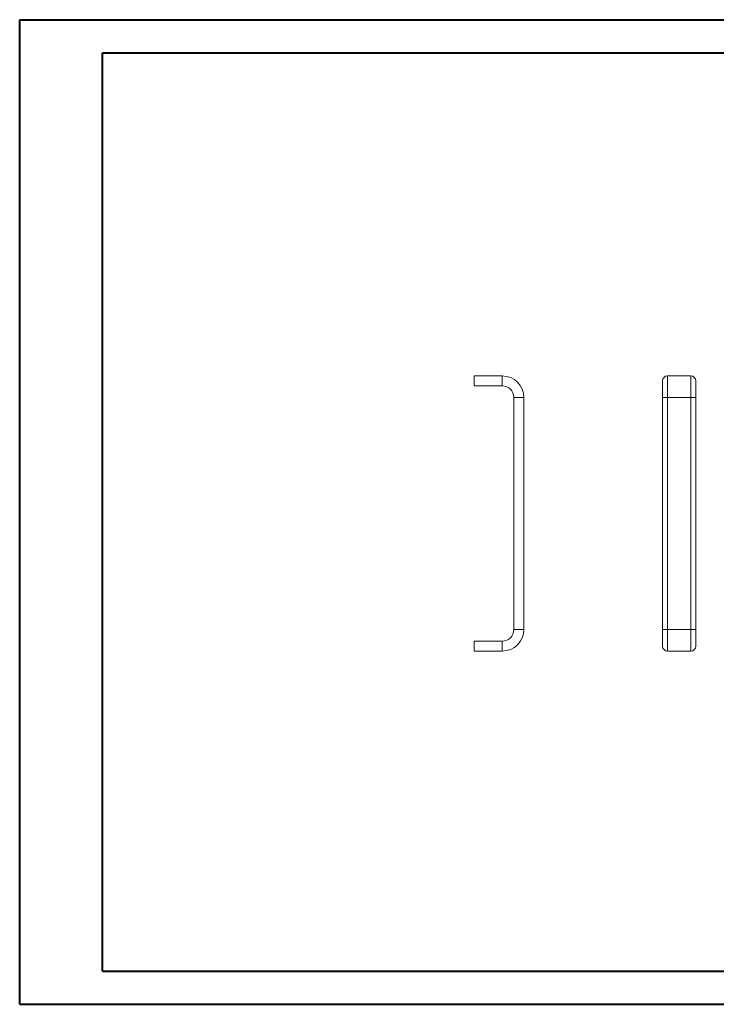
# Model space of a CAD drawing. Header units: millimetres. Extents: x 0 to 420, y 0 to 297.
# Tile 1 of 2: x 0 to 210, y 0 to 297. Entities that reach past the tile are written whole.
import ezdxf

# ---------------------------------------------------------------- set-up
doc = ezdxf.new("R2010")
doc.units = ezdxf.units.MM

msp = doc.modelspace()

# ---------------------------------------------------------------- linework, layer by layer
at = {"color": 7, "linetype": 'Continuous', "lineweight": 40}
for p, q in [((0.08, 0.21), (0.08, 297.21)), ((0.08, 297.21), (420.08, 297.21)), ((25.08, 10.21), (25.08, 287.21)), ((25.08, 287.21), (410.08, 287.21)), ((25.08, 10.21), (410.08, 10.21)), ((0.08, 0.21), (420.08, 0.21))]:
    msp.add_line(p, q, dxfattribs=at)
at = {"color": 7, "linetype": 'Continuous', "lineweight": 15}
for p, q in [((145.56, 189.76), (137.06, 189.76)), ((137.06, 189.76), (137.06, 186.76)), ((145.56, 189.76), (145.56, 186.76)), ((193.88, 188.26), (193.88, 183.26)), ((195.38, 189.76), (195.38, 183.26)), ((202.38, 189.76), (195.38, 189.76)), ((202.38, 189.76), (202.38, 183.26)), ((203.88, 183.26), (203.88, 188.26)), ((145.56, 186.76), (137.06, 186.76)), ((152.06, 183.26), (149.06, 183.26)), ((149.06, 183.26), (149.06, 113.26)), ((152.06, 183.26), (152.06, 113.26)), ((193.88, 183.26), (193.88, 113.26)), ((202.38, 183.26), (195.38, 183.26)), ((195.38, 183.26), (195.38, 113.26)), ((202.38, 183.26), (202.38, 113.26)), ((203.88, 113.26), (203.88, 183.26)), ((152.06, 113.26), (149.06, 113.26)), ((193.88, 113.26), (193.88, 108.26)), ((202.38, 113.26), (195.38, 113.26)), ((195.38, 113.26), (195.38, 106.76)), ((202.38, 113.26), (202.38, 106.76)), ((203.88, 108.26), (203.88, 113.26)), ((145.56, 109.76), (137.06, 109.76)), ((137.06, 106.76), (137.06, 109.76)), ((145.56, 106.76), (145.56, 109.76)), ((145.56, 106.76), (137.06, 106.76)), ((202.38, 106.76), (195.38, 106.76))]:
    msp.add_line(p, q, dxfattribs=at)
at = {"color": 8, "linetype": 'Continuous', "lineweight": 15}
for p, q in [((195.38, 183.26), (193.88, 183.26)), ((203.88, 183.26), (202.38, 183.26)), ((195.38, 113.26), (193.88, 113.26)), ((203.88, 113.26), (202.38, 113.26))]:
    msp.add_line(p, q, dxfattribs=at)
at = {"color": 7, "linetype": 'Continuous', "lineweight": 15}
for centre, radius, start, end in [((145.56, 183.26), 6.5, 0, 90), ((195.38, 188.26), 1.5, 90, 180), ((202.38, 188.26), 1.5, 0, 90), ((145.56, 183.26), 3.5, 0, 90), ((145.56, 113.26), 6.5, 270, 0), ((145.56, 113.26), 3.5, 270, 0), ((195.38, 108.26), 1.5, 180, 270), ((202.38, 108.26), 1.5, 270, 0)]:
    msp.add_arc(centre, radius, start, end, dxfattribs=at)

doc.saveas('drawing.dxf')
